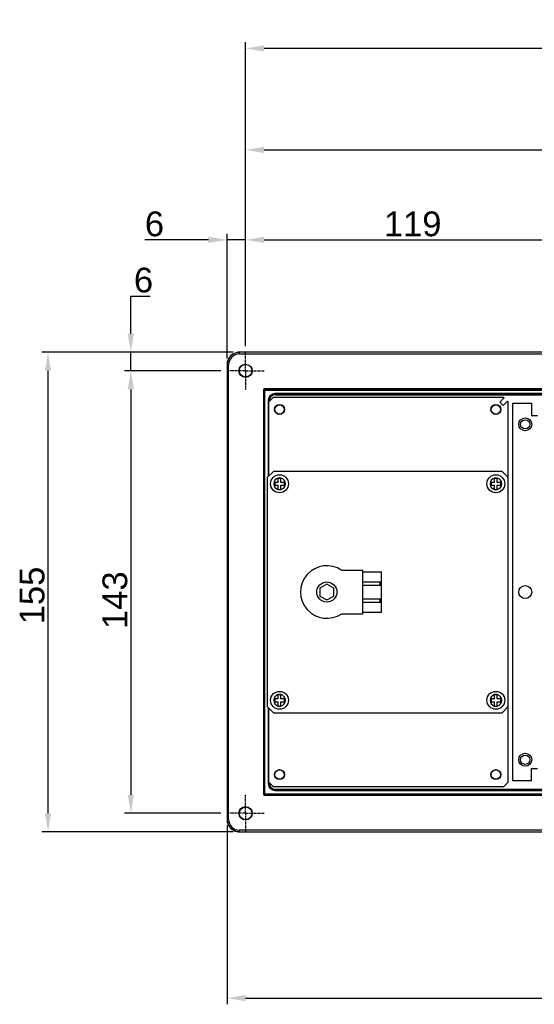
# Model space of a CAD drawing. Header units: millimetres. Extents: x 23 to 485, y 64 to 313.
# Tile 2 of 18: x 27 to 110, y 154 to 313. Entities that reach past the tile are written whole.
import ezdxf

# ---------------------------------------------------------------- set-up
doc = ezdxf.new("R2010")
doc.units = ezdxf.units.MM
doc.linetypes.add('CENTER', pattern=[0.6, 0.375, -0.075, 0.075, -0.075])
doc.layers.add('DEFAULT_1', color=3, linetype='CENTER')
doc.layers.add('P-AX', color=7, linetype='Continuous')
doc.styles.get("Standard").update_dxf_attribs({"font": 'arial.ttf', "height": 4})
doc.dimstyles.new('ISO-25', dxfattribs={"dimtxt": 3, "dimasz": 3, "dimexe": 1, "dimexo": 1, "dimgap": 0.5, "dimtad": 1, "dimtoh": 1, "dimlfac": 2, "dimtxsty": 'Standard', "dimcen": 3, "dimclrd": 2, "dimclre": 2, "dimclrt": 2, "dimadec": 0, "dimazin": 0, "dimtfac": 1, "dimtmove": 0, "dimatfit": 3, "dimfxl": 0, "dimarcsym": 0})

# ---------------------------------------------------------------- blocks, each defined once
blk = doc.blocks.new('*D13')
at = {"color": 2, "linetype": 'Continuous', "lineweight": -2}
for p, q in [((59.08, 256.74), (43.52, 256.74)), ((44.52, 253.74), (44.52, 188.24)), ((59.08, 185.24), (43.52, 185.24))]:
    blk.add_line(p, q, dxfattribs=at)
at = {"color": 2, "linetype": 'Continuous'}
for points in [[(44.02, 253.74), (45.02, 253.74), (44.52, 256.74)], [(44.02, 188.24), (45.02, 188.24), (44.52, 185.24)]]:
    blk.add_solid(points, dxfattribs=at)
at = {"layer": 'Defpoints', "color": 0, "linetype": 'Continuous'}
for p in [(60.08, 256.74), (44.52, 185.24), (60.08, 185.24)]:
    blk.add_point(p, dxfattribs=at)
at = {"color": 2, "linetype": 'Continuous', "insert": (39.93, 219.67), "char_height": 4, "attachment_point": 2, "rotation": 90}
blk.add_mtext('143', dxfattribs=at)
blk = doc.blocks.new('*D14')
at = {"color": 2, "linetype": 'Continuous', "lineweight": -2}
for p, q in [((61.08, 259.74), (30.12, 259.74)), ((31.12, 185.24), (31.12, 256.74)), ((61.08, 182.24), (30.12, 182.24))]:
    blk.add_line(p, q, dxfattribs=at)
at = {"color": 2, "linetype": 'Continuous'}
for points in [[(30.62, 256.74), (31.62, 256.74), (31.12, 259.74)], [(30.62, 185.24), (31.62, 185.24), (31.12, 182.24)]]:
    blk.add_solid(points, dxfattribs=at)
at = {"layer": 'Defpoints', "color": 0, "linetype": 'Continuous'}
for p in [(31.12, 259.74), (62.08, 259.74), (62.08, 182.24)]:
    blk.add_point(p, dxfattribs=at)
at = {"color": 2, "linetype": 'Continuous', "insert": (26.53, 220.43), "char_height": 4, "attachment_point": 2, "rotation": 90}
blk.add_mtext('155', dxfattribs=at)
blk = doc.blocks.new('*D15')
at = {"color": 2, "linetype": 'Continuous', "lineweight": -2}
for p, q in [((44.52, 262.74), (44.52, 268.82)), ((44.52, 268.82), (47.66, 268.82)), ((61.08, 259.74), (43.52, 259.74)), ((44.52, 256.74), (44.52, 259.74)), ((59.08, 256.74), (43.52, 256.74)), ((44.52, 253.74), (44.52, 250.74))]:
    blk.add_line(p, q, dxfattribs=at)
at = {"color": 2, "linetype": 'Continuous'}
for points in [[(44.02, 262.74), (45.02, 262.74), (44.52, 259.74)], [(44.02, 253.74), (45.02, 253.74), (44.52, 256.74)]]:
    blk.add_solid(points, dxfattribs=at)
at = {"layer": 'Defpoints', "color": 0, "linetype": 'Continuous'}
for p in [(44.52, 259.74), (62.08, 259.74), (60.08, 256.74)]:
    blk.add_point(p, dxfattribs=at)
at = {"color": 2, "linetype": 'Continuous', "insert": (45.02, 273.41), "char_height": 4, "attachment_point": 1}
blk.add_mtext('6', dxfattribs=at)
blk = doc.blocks.new('*D16')
at = {"color": 2, "linetype": 'Continuous', "lineweight": -2}
for p, q in [((63.08, 260.74), (63.08, 278.9)), ((122.58, 260.74), (122.58, 278.9)), ((66.08, 277.9), (119.58, 277.9))]:
    blk.add_line(p, q, dxfattribs=at)
at = {"color": 2, "linetype": 'Continuous'}
for points in [[(66.08, 278.4), (66.08, 277.4), (63.08, 277.9)], [(119.58, 278.4), (119.58, 277.4), (122.58, 277.9)]]:
    blk.add_solid(points, dxfattribs=at)
at = {"layer": 'Defpoints', "color": 0, "linetype": 'Continuous'}
for p in [(122.58, 277.9), (63.08, 259.74), (122.58, 259.74)]:
    blk.add_point(p, dxfattribs=at)
at = {"color": 2, "linetype": 'Continuous', "insert": (90.12, 282.49), "char_height": 4, "attachment_point": 2}
blk.add_mtext('119', dxfattribs=at)
blk = doc.blocks.new('*D17')
at = {"color": 2, "linetype": 'Continuous', "lineweight": -2}
for p, q in [((63.08, 260.74), (63.08, 293.45)), ((182.58, 260.74), (182.58, 293.45)), ((66.08, 292.45), (179.58, 292.45))]:
    blk.add_line(p, q, dxfattribs=at)
at = {"color": 2, "linetype": 'Continuous'}
for points in [[(66.08, 292.95), (66.08, 291.95), (63.08, 292.45)], [(179.58, 292.95), (179.58, 291.95), (182.58, 292.45)]]:
    blk.add_solid(points, dxfattribs=at)
at = {"layer": 'Defpoints', "color": 0, "linetype": 'Continuous'}
for p in [(182.58, 292.45), (63.08, 259.74), (182.58, 259.74)]:
    blk.add_point(p, dxfattribs=at)
at = {"color": 2, "linetype": 'Continuous', "insert": (118.15, 297.03), "char_height": 4, "attachment_point": 2}
blk.add_mtext('239', dxfattribs=at)
blk = doc.blocks.new('*D18')
at = {"color": 2, "linetype": 'Continuous', "lineweight": -2}
for p, q in [((63.08, 260.74), (63.08, 309.83)), ((239.08, 308.83), (66.08, 308.83)), ((242.08, 260.74), (242.08, 309.83))]:
    blk.add_line(p, q, dxfattribs=at)
at = {"color": 2, "linetype": 'Continuous'}
for points in [[(66.08, 309.33), (66.08, 308.33), (63.08, 308.83)], [(239.08, 309.33), (239.08, 308.33), (242.08, 308.83)]]:
    blk.add_solid(points, dxfattribs=at)
at = {"layer": 'Defpoints', "color": 0, "linetype": 'Continuous'}
for p in [(63.08, 308.83), (63.08, 259.74), (242.08, 259.74)]:
    blk.add_point(p, dxfattribs=at)
at = {"color": 2, "linetype": 'Continuous', "insert": (149.4, 313.41), "char_height": 4, "attachment_point": 2}
blk.add_mtext('358', dxfattribs=at)
blk = doc.blocks.new('*D19')
at = {"color": 2, "linetype": 'Continuous', "lineweight": -2}
for p, q in [((60.08, 258.74), (60.08, 278.9)), ((63.08, 260.74), (63.08, 278.9)), ((57.08, 277.9), (46.76, 277.9)), ((63.08, 277.9), (60.08, 277.9)), ((66.08, 277.9), (69.08, 277.9))]:
    blk.add_line(p, q, dxfattribs=at)
at = {"color": 2, "linetype": 'Continuous'}
for points in [[(57.08, 278.4), (57.08, 277.4), (60.08, 277.9)], [(66.08, 278.4), (66.08, 277.4), (63.08, 277.9)]]:
    blk.add_solid(points, dxfattribs=at)
at = {"layer": 'Defpoints', "color": 0, "linetype": 'Continuous'}
for p in [(60.08, 277.9), (63.08, 259.74), (60.08, 257.74)]:
    blk.add_point(p, dxfattribs=at)
at = {"color": 2, "linetype": 'Continuous', "insert": (49.9, 282.49), "char_height": 4, "attachment_point": 3}
blk.add_mtext('6', dxfattribs=at)
blk = doc.blocks.new('*D20')
at = {"color": 2, "linetype": 'Continuous', "lineweight": -2}
for p, q in [((60.08, 183.24), (60.08, 154.37)), ((245.08, 183.24), (245.08, 154.37)), ((63.08, 155.37), (242.08, 155.37))]:
    blk.add_line(p, q, dxfattribs=at)
at = {"color": 2, "linetype": 'Continuous'}
for points in [[(63.08, 155.87), (63.08, 154.87), (60.08, 155.37)], [(242.08, 155.87), (242.08, 154.87), (245.08, 155.37)]]:
    blk.add_solid(points, dxfattribs=at)
at = {"layer": 'Defpoints', "color": 0, "linetype": 'Continuous'}
for p in [(60.08, 184.24), (245.08, 184.24), (245.08, 155.37)]:
    blk.add_point(p, dxfattribs=at)
at = {"color": 2, "linetype": 'Continuous', "insert": (153.58, 159.96), "char_height": 4, "attachment_point": 2}
blk.add_mtext('370', dxfattribs=at)

msp = doc.modelspace()

# ---------------------------------------------------------------- linework, layer by layer
at = {"color": 9, "linetype": 'Continuous'}
for p, q in [((243.0734, 259.7291), (62.0877, 259.7291)), ((62.0952, 259.4791), (62.0952, 259.7291)), ((62.0952, 259.4791), (243.0659, 259.4791)), ((60.0955, 257.7294), (60.0955, 184.2586)), ((60.0955, 257.7294), (60.3454, 257.7294)), ((60.3454, 184.2586), (60.3454, 257.7294)), ((65.9884, 253.6362), (65.9884, 188.3518)), ((65.9884, 253.6362), (66.0884, 253.6362)), ((66.0884, 188.3566), (66.0884, 253.6314)), ((66.0884, 253.6314), (66.098, 253.6314)), ((66.098, 253.6314), (66.098, 188.3566)), ((66.098, 253.6265), (239.0631, 253.6265)), ((66.1884, 253.7362), (66.1884, 253.8362)), ((238.9727, 253.8362), (66.1884, 253.8362)), ((66.1932, 253.7265), (66.1932, 253.7362)), ((66.1932, 253.7362), (238.9679, 253.7362)), ((66.198, 188.2615), (66.198, 253.7265)), ((67.8513, 252.9731), (67.8513, 253.0731)), ((214.4805, 253.0731), (67.8513, 253.0731)), ((66.7515, 251.9732), (66.7515, 239.6649)), ((66.7515, 251.9732), (66.8515, 251.9732)), ((66.8515, 251.744), (66.8515, 251.9684)), ((66.8515, 251.9684), (66.8611, 251.9684)), ((66.8611, 251.9684), (66.8611, 251.7746)), ((66.8611, 251.9636), (66.9611, 251.9636)), ((66.9611, 251.8746), (66.9611, 251.9636)), ((67.8561, 252.9634), (67.8561, 252.9731)), ((67.8561, 252.9731), (214.4805, 252.9731)), ((214.4805, 252.9634), (67.8561, 252.9634)), ((67.861, 252.8634), (67.861, 252.9634)), ((67.861, 252.8634), (214.5805, 252.8634)), ((66.7515, 202.3231), (66.7515, 190.0148)), ((66.8515, 190.0148), (66.7515, 190.0148)), ((66.8515, 190.0196), (66.8515, 190.244)), ((66.8611, 190.0196), (66.8515, 190.0196)), ((66.8611, 190.2134), (66.8611, 190.0196)), ((66.9611, 190.0244), (66.8611, 190.0244)), ((66.9611, 190.0244), (66.9611, 190.1134)), ((66.0884, 188.3518), (65.9884, 188.3518)), ((66.098, 188.3566), (66.0884, 188.3566)), ((66.098, 188.3615), (239.0631, 188.3615)), ((66.1884, 188.1518), (66.1884, 188.2518)), ((66.1884, 188.1518), (238.9727, 188.1518)), ((66.1932, 188.2518), (66.1932, 188.2615)), ((66.1932, 188.2615), (238.9679, 188.2615)), ((238.9679, 188.2518), (66.1932, 188.2518)), ((67.8513, 188.9149), (67.8513, 189.0149)), ((67.8513, 188.9149), (214.4805, 188.9149)), ((67.8561, 189.0149), (67.8561, 189.0246)), ((67.8561, 189.0246), (214.4805, 189.0246)), ((214.4805, 189.0149), (67.8561, 189.0149)), ((67.861, 189.0246), (67.861, 189.1246)), ((67.861, 189.1246), (214.5805, 189.1246)), ((60.3454, 184.2586), (60.0955, 184.2586)), ((62.0877, 182.2589), (243.0734, 182.2589)), ((62.0952, 182.2589), (62.0952, 182.5089)), ((243.0659, 182.5089), (62.0952, 182.5089))]:
    msp.add_line(p, q, dxfattribs=at)
at = {"color": 7, "linetype": 'Continuous'}
for p, q in [((67.5805, 252.494), (66.8305, 251.744)), ((66.8305, 239.744), (66.8305, 251.744)), ((67.5805, 252.494), (104.8305, 252.494)), ((104.2333, 251.6771), (104.9404, 252.3842)), ((104.7636, 251.1467), (104.2333, 251.6771)), ((105.4707, 251.8538), (104.7636, 251.1467)), ((104.9404, 252.3842), (104.8305, 252.494)), ((105.5805, 251.744), (105.4707, 251.8538)), ((105.5805, 190.244), (105.5805, 251.744)), ((106.3305, 190.494), (106.3305, 251.494)), ((106.3305, 251.494), (109.3305, 251.494)), ((109.3305, 251.494), (109.3305, 249.494)), ((109.3305, 249.494), (110.3305, 249.494)), ((67.5805, 240.494), (66.5805, 239.494)), ((104.5805, 240.494), (67.5805, 240.494)), ((105.5805, 239.494), (104.5805, 240.494)), ((66.5805, 239.494), (66.5805, 202.494)), ((67.8055, 238.719), (67.8055, 238.269)), ((68.3555, 238.719), (67.8055, 238.719)), ((68.3555, 238.719), (68.3555, 239.419)), ((68.3555, 239.419), (68.8055, 239.419)), ((68.8055, 238.719), (68.8055, 239.419)), ((69.3555, 238.719), (68.8055, 238.719)), ((69.3555, 238.269), (69.3555, 238.719)), ((102.8055, 238.719), (102.8055, 238.269)), ((103.3555, 238.719), (102.8055, 238.719)), ((103.3555, 238.719), (103.3555, 239.419)), ((103.3555, 239.419), (103.8055, 239.419)), ((103.8055, 238.719), (103.8055, 239.419)), ((104.3555, 238.719), (103.8055, 238.719)), ((104.3555, 238.269), (104.3555, 238.719)), ((67.8055, 238.269), (68.3555, 238.269)), ((68.3555, 237.569), (68.3555, 238.269)), ((68.3555, 237.569), (68.8055, 237.569)), ((68.8055, 237.569), (68.8055, 238.269)), ((68.8055, 238.269), (69.3555, 238.269)), ((102.8055, 238.269), (103.3555, 238.269)), ((103.3555, 237.569), (103.3555, 238.269)), ((103.3555, 237.569), (103.8055, 237.569)), ((103.8055, 237.569), (103.8055, 238.269)), ((103.8055, 238.269), (104.3555, 238.269)), ((82.0505, 224.494), (78.6415, 224.494)), ((82.0505, 217.494), (82.0505, 224.494)), ((82.0505, 224.2666), (85.0805, 224.2666)), ((85.0805, 217.7214), (85.0805, 224.2666)), ((76.2305, 222.2826), (75.1146, 221.6383)), ((75.1146, 221.6383), (75.1146, 220.3497)), ((77.3465, 221.6383), (76.2305, 222.2826)), ((77.3465, 220.3497), (77.3465, 221.6383)), ((85.0805, 222.604), (82.0505, 222.604)), ((82.0505, 222.124), (85.0805, 222.124)), ((84.8305, 222.604), (84.8305, 222.124)), ((75.1146, 220.3497), (76.2305, 219.7054)), ((76.2305, 219.7054), (77.3465, 220.3497)), ((85.0805, 219.859), (82.0505, 219.859)), ((84.8305, 219.859), (84.8305, 219.379)), ((82.0505, 219.379), (85.0805, 219.379)), ((78.6415, 217.494), (82.0505, 217.494)), ((82.0505, 217.7214), (85.0805, 217.7214)), ((67.8055, 203.719), (67.8055, 203.269)), ((68.3555, 203.719), (67.8055, 203.719)), ((68.3555, 203.719), (68.3555, 204.419)), ((68.3555, 204.419), (68.8055, 204.419)), ((68.8055, 203.719), (68.8055, 204.419)), ((69.3555, 203.719), (68.8055, 203.719)), ((69.3555, 203.269), (69.3555, 203.719)), ((102.8055, 203.719), (102.8055, 203.269)), ((103.3555, 203.719), (102.8055, 203.719)), ((103.3555, 203.719), (103.3555, 204.419)), ((103.3555, 204.419), (103.8055, 204.419)), ((103.8055, 203.719), (103.8055, 204.419)), ((104.3555, 203.719), (103.8055, 203.719)), ((104.3555, 203.269), (104.3555, 203.719)), ((66.5805, 202.494), (67.5805, 201.494)), ((66.8305, 190.244), (66.8305, 202.244)), ((67.8055, 203.269), (68.3555, 203.269)), ((68.3555, 202.569), (68.3555, 203.269)), ((68.3555, 202.569), (68.8055, 202.569)), ((68.8055, 202.569), (68.8055, 203.269)), ((68.8055, 203.269), (69.3555, 203.269)), ((102.8055, 203.269), (103.3555, 203.269)), ((103.3555, 202.569), (103.3555, 203.269)), ((103.3555, 202.569), (103.8055, 202.569)), ((103.8055, 202.569), (103.8055, 203.269)), ((103.8055, 203.269), (104.3555, 203.269)), ((104.5805, 201.494), (105.5805, 202.494)), ((67.5805, 201.494), (104.5805, 201.494)), ((109.3305, 190.494), (109.3305, 192.494)), ((109.3305, 192.494), (110.3305, 192.494)), ((66.8305, 190.244), (67.5805, 189.494)), ((104.8305, 189.494), (67.5805, 189.494)), ((104.8305, 189.494), (105.5805, 190.244)), ((109.3305, 190.494), (106.3305, 190.494))]:
    msp.add_line(p, q, dxfattribs=at)
for centre, radius in [((63.0805, 256.744), 1.075), ((63.0805, 256.744), 1.027), ((68.5805, 250.494), 0.8), ((68.5805, 250.494), 0.75), ((103.5805, 250.494), 0.8), ((103.5805, 250.494), 0.75), ((108.3305, 248.094), 1.05), ((108.3305, 248.094), 0.75), ((76.2305, 220.994), 1.625), ((108.3305, 220.994), 1.05), ((108.3305, 193.894), 1.05), ((108.3305, 193.894), 0.75), ((68.5805, 191.494), 0.8), ((68.5805, 191.494), 0.75), ((103.5805, 191.494), 0.8), ((103.5805, 191.494), 0.75), ((63.0805, 185.244), 1.075), ((63.0805, 185.244), 1.027)]:
    msp.add_circle(centre, radius, dxfattribs=at)
for centre, radius, start, end in [((62.08, 257.7445), 1.9993, 101.996631, 168.003381), ((62.0951, 257.7295), 1.9995, 101.999124, 168.000932), ((62.0816, 257.7353), 2.0087, 90.039796, 101.986993), ((62.0966, 257.721), 2.0081, 90.039866, 101.990183), ((62.0893, 257.7429), 2.0087, 168.01302, 179.960223), ((62.1036, 257.728), 2.0081, 168.009877, 179.960146), ((67.861, 251.9636), 0.9998, 89.998855, 180.00118), ((67.861, 190.0244), 0.9998, 179.998855, 270.00118), ((62.0893, 184.2451), 2.0087, 180.039796, 191.986985), ((62.1036, 184.26), 2.0081, 180.039866, 191.990183), ((62.08, 184.2435), 1.9993, 191.996623, 258.003373), ((62.0951, 184.2585), 1.9995, 191.999124, 258.000932), ((62.0816, 184.2527), 2.0087, 258.013012, 269.960223), ((62.0966, 184.267), 2.0081, 258.009877, 269.960146)]:
    msp.add_arc(centre, radius, start, end, dxfattribs=at)
at = {"color": 9, "linetype": 'Continuous'}
for centre, radius, start, end in [((62.0951, 257.7295), 1.7496, 89.9956, 180.0044), ((66.1883, 253.6363), 0.1999, 89.978657, 180.021343), ((66.1883, 253.6363), 0.0999, 89.953834, 180.046139), ((66.198, 253.6265), 0.1, 90.003276, 179.996697), ((67.8514, 251.9732), 1.0999, 90.002425, 179.997575), ((67.8512, 251.9733), 0.9997, 89.993921, 180.006114), ((67.8609, 251.9636), 0.8998, 89.995792, 180.00421), ((68.5805, 238.494), 0.95, 103.700233, 256.299767), ((68.5805, 238.494), 0.95, 76.826449, 103.173551), ((68.5805, 238.494), 0.95, 283.700233, 76.299767), ((103.5805, 238.494), 0.95, 103.700233, 256.299767), ((103.5805, 238.494), 0.95, 76.826449, 103.173551), ((103.5805, 238.494), 0.95, 283.700233, 76.299767), ((68.5805, 238.494), 0.95, 256.826449, 283.173551), ((103.5805, 238.494), 0.95, 256.826449, 283.173551), ((68.5805, 203.494), 0.95, 103.700233, 256.299767), ((68.5805, 203.494), 0.95, 76.826449, 103.173551), ((68.5805, 203.494), 0.95, 283.700233, 76.299767), ((103.5805, 203.494), 0.95, 103.700233, 256.299767), ((103.5805, 203.494), 0.95, 76.826449, 103.173551), ((103.5805, 203.494), 0.95, 283.700233, 76.299767), ((68.5805, 203.494), 0.95, 256.826449, 283.173551), ((103.5805, 203.494), 0.95, 256.826449, 283.173551), ((67.8514, 190.0148), 1.0999, 180.002423, 269.997577), ((67.8512, 190.0147), 0.9997, 179.993921, 270.006114), ((67.8609, 190.0244), 0.8998, 179.995792, 270.00421), ((66.1883, 188.3517), 0.1999, 179.978657, 270.021343), ((66.1883, 188.3517), 0.0999, 179.953834, 270.046139), ((66.198, 188.3615), 0.1, 180.003501, 269.996472), ((62.0951, 184.2585), 1.7496, 179.9956, 270.0044)]:
    msp.add_arc(centre, radius, start, end, dxfattribs=at)
at = {"layer": 'DEFAULT_1', "color": 2, "linetype": 'CENTER'}
for p, q in [((63.0805, 256.744), (63.0805, 259.744)), ((63.0805, 256.744), (60.0805, 256.744)), ((63.0805, 256.744), (63.0805, 253.7439)), ((63.0805, 256.744), (66.0806, 256.744)), ((63.0805, 185.244), (63.0805, 188.244)), ((63.0805, 185.244), (60.0805, 185.244)), ((63.0805, 185.244), (63.0805, 182.2439)), ((63.0805, 185.244), (66.0806, 185.244))]:
    msp.add_line(p, q, dxfattribs=at)
at = {"layer": 'P-AX', "color": 7, "linetype": 'Continuous'}
for centre in [(68.5805, 238.494), (103.5805, 238.494), (68.5805, 203.494), (103.5805, 203.494)]:
    msp.add_circle(centre, 1.45, dxfattribs=at)
msp.add_arc((76.2305, 220.994), 4.25, 55.439678, 304.560322, dxfattribs=at)

# ---------------------------------------------------------------- dimensions: what is measured, and where the dimension line sits
at = {"color": 2, "linetype": 'Continuous'}
for base, p1, p2, angle, picture, middle in [((63.0805, 308.8251), (242.0805, 259.744), (63.0805, 259.744), 180, '*D18', (149.3972, 308.8251)), ((60.0805, 277.902), (63.0805, 259.744), (60.0805, 257.7443), 180, '*D19', (48.5785, 277.902)), ((44.5163, 259.744), (60.0805, 256.744), (62.0802, 259.744), 90, '*D15', (46.3369, 268.8244)), ((31.1191, 259.744), (62.0802, 182.244), (62.0802, 259.744), 90, '*D14', (31.1191, 220.4285)), ((44.5163, 185.244), (60.0805, 256.744), (60.0805, 185.244), 270, '*D13', (44.5163, 219.6729))]:
    dim = msp.add_linear_dim(base=base, p1=p1, p2=p2, angle=angle, dimstyle='ISO-25', dxfattribs=at)
    dim.commit()
    dim.dimension.update_dxf_attribs({"geometry": picture, "text_midpoint": middle, "dimtype": 160})
for base, p1, p2, picture, middle in [((182.5805, 292.445), (63.0805, 259.744), (182.5805, 259.744), '*D17', (118.1488, 292.445)), ((122.5805, 277.902), (63.0805, 259.744), (122.5805, 259.744), '*D16', (90.1171, 277.902)), ((245.0805, 155.3688), (60.0805, 184.2437), (245.0805, 184.2437), '*D20', (153.584, 155.3688))]:
    dim = msp.add_linear_dim(base=base, p1=p1, p2=p2, dimstyle='ISO-25', dxfattribs=at)
    dim.commit()
    dim.dimension.update_dxf_attribs({"geometry": picture, "text_midpoint": middle, "dimtype": 160})

doc.saveas('drawing.dxf')
